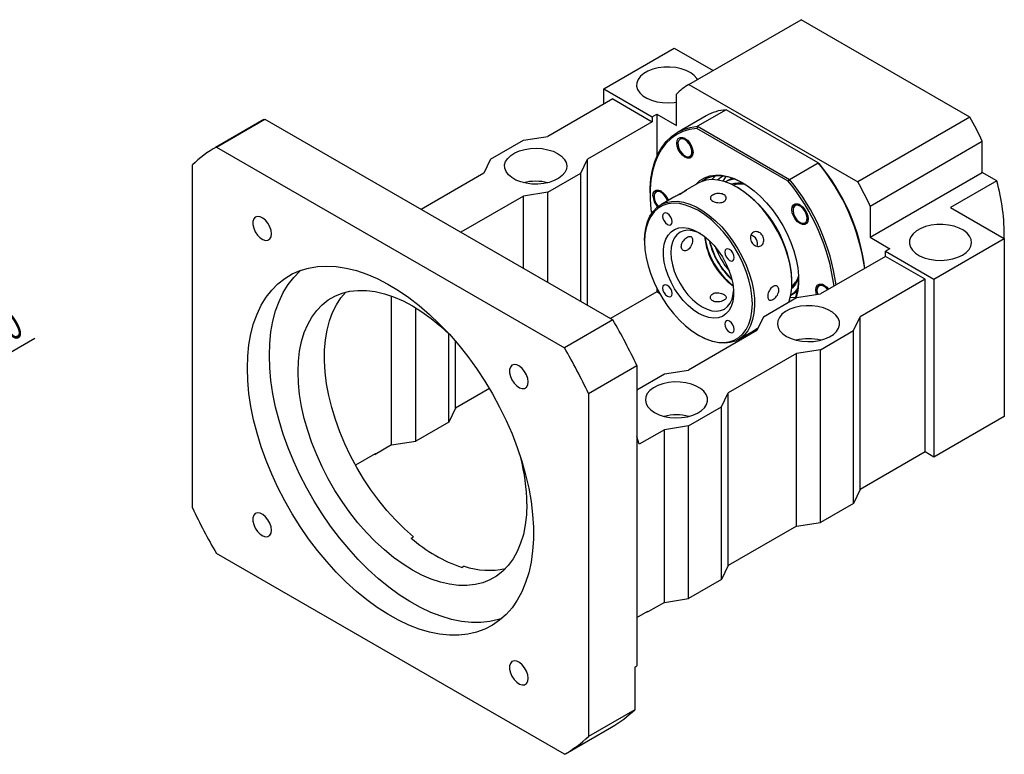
# Model space of a CAD drawing. Header units: millimetres. Extents: x 24 to 288, y 4 to 200.
# Tile 5 of 5: x 178 to 283, y 97 to 176. Entities that reach past the tile are written whole.
import ezdxf

# ---------------------------------------------------------------- set-up
doc = ezdxf.new("R2010")
doc.units = ezdxf.units.MM
doc.layers.add('圖層0', color=7, linetype='Continuous')
doc.styles.add('SLDTEXTSTYLE0', font='TXT', dxfattribs={"width": 0.7})
doc.dimstyles.new('SLDDIMSTYLE4', dxfattribs={"dimtxt": 3.389974, "dimasz": 2.5, "dimexe": 0, "dimexo": 0.0625, "dimgap": 0.847493, "dimtad": 1, "dimlfac": 3, "dimrnd": 1e-09, "dimzin": 12, "dimdsep": 46, "dimtxsty": 'SLDTEXTSTYLE0', "dimblk1": 'NONE', "dimsah": 1, "dimcen": 0, "dimadec": 0, "dimazin": 3, "dimtfac": 1, "dimtmove": 0, "dimatfit": 3, "dimldrblk": 'NONE', "dimfxl": 0, "dimfrac": 2, "dimtolj": 1, "dimtzin": 12, "dimarcsym": 0})

# ---------------------------------------------------------------- blocks, each defined once
blk = doc.blocks.new('_D_9')
at = {"layer": '圖層0', "color": 7}
for q in [(179.26, 141.86), (143.29, 121.1)]:
    blk.add_line((157.73, 129.43), q, dxfattribs=at)
blk.add_solid([(157.73, 129.43), (160.92, 130.67), (160.4, 131.58)], dxfattribs=at)
at = {"layer": '圖層0', "color": 7, "char_height": 3.175, "attachment_point": 1, "rotation": 30, "style": 'SLDTEXTSTYLE0'}
for s, insert in [('50', (173.78, 143.41)), ('%%c', (170.3, 141.4))]:
    blk.add_mtext(s, dxfattribs=dict(at, insert=insert))
blk = doc.blocks.new('_NONE')

msp = doc.modelspace()

# ---------------------------------------------------------------- linework, layer by layer
at = {"color": 7, "linetype": 'Continuous', "lineweight": 25}
for p, q in [((249.3217, 169.0541), (261.3425, 175.9936)), ((279.4287, 165.5527), (261.3425, 175.9936)), ((240.2158, 168.5952), (247.7582, 172.9494)), ((247.7582, 172.9494), (251.9137, 170.5505)), ((249.3217, 169.0541), (267.4079, 158.6132)), ((240.2158, 168.5952), (245.4012, 165.6017)), ((240.2158, 166.9623), (240.2158, 168.5952)), ((247.9939, 164.6492), (247.9939, 167.9984)), ((241.1586, 167.5066), (234.2053, 163.4926)), ((241.1586, 167.5066), (245.4012, 165.0573)), ((245.4012, 165.6017), (245.8726, 165.8738)), ((245.4012, 165.6017), (245.4012, 165.0573)), ((245.8726, 165.8738), (245.8726, 161.2976)), ((245.8726, 165.8738), (247.9939, 164.6492)), ((251.1642, 165.6918), (248.1001, 163.9229)), ((253.3183, 166.3387), (250.2542, 164.5698)), ((263.1756, 160.6482), (253.3183, 166.3387)), ((203.7896, 165.2853), (198.6042, 162.2918)), ((198.7094, 162.3519), (203.8949, 165.3454)), ((203.7896, 165.2853), (203.8949, 165.3454)), ((203.8949, 165.3454), (241.1813, 143.8204)), ((245.4012, 165.0573), (238.448, 161.0433)), ((250.2542, 164.5698), (250.1674, 164.3477)), ((250.2542, 164.5698), (260.1115, 158.8793)), ((279.4287, 165.5527), (267.4079, 158.6132)), ((231.6126, 163.0844), (234.2053, 163.4926)), ((259.9626, 158.6931), (250.1674, 164.3477)), ((228.0771, 161.0433), (231.6126, 163.0844)), ((248.1441, 162.7703), (248.1441, 162.7023)), ((249.4248, 162.6953), (249.5635, 162.5217)), ((268.7357, 156.0244), (280.7565, 162.9639)), ((280.7565, 159.6147), (280.7565, 162.9639)), ((198.7094, 162.3519), (235.9958, 140.8269)), ((248.8982, 161.3959), (248.9506, 161.3657)), ((196.1394, 123.6889), (196.1394, 160.4333)), ((228.0771, 161.0433), (227.37, 159.5466)), ((237.7409, 159.5466), (238.448, 161.0433)), ((238.448, 145.3983), (238.448, 161.0433)), ((249.4848, 161.3262), (249.5584, 161.3688)), ((260.1115, 158.8793), (263.1756, 160.6482)), ((263.1756, 160.6482), (263.2624, 160.5981)), ((227.37, 159.5466), (220.6549, 155.67)), ((234.2053, 157.5056), (237.7409, 159.5466)), ((237.7409, 145.8065), (237.7409, 159.5466)), ((268.7357, 152.6752), (280.7565, 159.6147)), ((282.2997, 158.7239), (280.7565, 159.6147)), ((250.3094, 158.4628), (248.895, 157.6462)), ((253.1388, 158.9708), (252.9756, 158.692)), ((253.2955, 159.1895), (253.1388, 158.9708)), ((253.9441, 159.0215), (253.237, 158.6133)), ((254.3297, 158.3396), (254.1427, 158.2316)), ((259.9626, 158.6931), (260.1115, 158.8793)), ((282.2997, 158.7239), (277.3499, 155.8664)), ((234.2053, 157.5056), (231.6126, 157.0974)), ((234.2053, 147.8475), (234.2053, 157.5056)), ((245.1655, 157.4368), (245.1655, 157.3007)), ((246.7362, 157.229), (246.8636, 157.1042)), ((254.5945, 157.9816), (254.4767, 158.0496)), ((231.6126, 157.0974), (224.8975, 153.2208)), ((231.6126, 149.3443), (231.6126, 157.0974)), ((245.5898, 157.1238), (245.5898, 157.0558)), ((247.7242, 156.9703), (246.3025, 156.1496)), ((260.7946, 156.1738), (260.7423, 156.1436)), ((260.4774, 155.6148), (260.4774, 155.5824)), ((268.7357, 156.0244), (268.7357, 152.6752)), ((277.3499, 155.8664), (283.1136, 152.5392)), ((261.2315, 154.276), (261.2905, 154.242)), ((244.5762, 152.3342), (244.5762, 152.1982)), ((268.7357, 152.6752), (270.857, 151.4506)), ((275.5711, 148.185), (283.1136, 152.5392)), ((283.1136, 152.5392), (283.1136, 133.4866)), ((270.857, 151.4506), (270.3856, 151.1785)), ((270.3856, 151.1785), (275.5711, 148.185)), ((270.3856, 150.6341), (270.3856, 151.1785)), ((270.3856, 150.6341), (263.4324, 146.6201)), ((274.6283, 148.1849), (270.3856, 150.6341)), ((260.3683, 147.844), (260.3683, 147.9801)), ((274.6283, 148.1849), (267.6751, 144.1709)), ((274.6283, 129.6766), (274.6283, 148.1849)), ((275.5711, 148.185), (275.5711, 129.1324)), ((245.8726, 146.8212), (240.9279, 143.9667)), ((245.8726, 147.2398), (245.8726, 146.8212)), ((246.1939, 146.6358), (245.8726, 146.8212)), ((260.2364, 146.4886), (260.9435, 146.8968)), ((260.3588, 147.4637), (260.5459, 147.5717)), ((260.8397, 146.2119), (263.4324, 146.6201)), ((263.0317, 147.0192), (263.0317, 146.9868)), ((263.3489, 147.5782), (263.2966, 147.548)), ((217.4705, 130.425), (217.4705, 146.3835)), ((257.3042, 144.1709), (260.8397, 146.2119)), ((220.0632, 130.8332), (220.0632, 145.119)), ((241.1813, 143.8204), (235.9958, 140.8269)), ((257.3042, 144.1709), (256.5971, 142.6742)), ((266.968, 142.6742), (267.6751, 144.1709)), ((267.6751, 125.6626), (267.6751, 144.1709)), ((256.5971, 142.6742), (249.2903, 138.456)), ((254.6351, 141.7155), (256.0568, 142.5362)), ((263.4324, 140.6331), (266.968, 142.6742)), ((266.968, 124.1659), (266.968, 142.6742)), ((223.5987, 132.8742), (223.5987, 142.3525)), ((224.3059, 134.371), (224.3059, 141.5657)), ((250.35, 142.1966), (250.4678, 142.1286)), ((254.7945, 141.8074), (254.9451, 141.7205)), ((254.9451, 141.7205), (254.7945, 141.8074)), ((263.4324, 140.6331), (260.8397, 140.2249)), ((263.4324, 122.1249), (263.4324, 140.6331)), ((260.8397, 140.2249), (253.5329, 136.0068)), ((260.8397, 121.7167), (260.8397, 140.2249)), ((238.5658, 135.941), (243.7513, 138.9345)), ((243.7513, 138.9345), (243.7513, 106.7628)), ((246.6976, 138.0478), (249.2903, 138.456)), ((243.7513, 136.347), (246.6976, 138.0478)), ((227.9496, 136.4745), (224.3059, 134.371)), ((238.5658, 135.941), (238.5658, 99.1967)), ((252.8258, 134.5101), (253.5329, 136.0068)), ((253.5329, 117.4986), (253.5329, 136.0068)), ((224.3059, 134.371), (223.5987, 132.8742)), ((249.2903, 132.4691), (252.8258, 134.5101)), ((252.8258, 116.0018), (252.8258, 134.5101)), ((283.1136, 133.4866), (275.5711, 129.1324)), ((223.5987, 132.8742), (220.0632, 130.8332)), ((246.6976, 132.0608), (243.987, 130.4961)), ((249.2903, 132.4691), (246.6976, 132.0608)), ((246.6976, 113.5526), (246.6976, 132.0608)), ((249.2903, 113.9608), (249.2903, 132.4691)), ((217.4705, 130.425), (220.0632, 130.8332)), ((243.987, 130.4961), (243.7513, 131.3398)), ((217.4705, 130.425), (215.7027, 129.4045)), ((215.7027, 129.4862), (213.6049, 128.2751)), ((215.632, 129.4453), (215.7027, 129.4045)), ((215.7027, 129.4862), (215.7027, 129.4045)), ((274.6283, 129.6766), (267.6751, 125.6626)), ((275.5711, 129.1324), (274.6283, 129.6766)), ((267.6751, 125.6626), (266.968, 124.1659)), ((266.968, 124.1659), (263.4324, 122.1249)), ((260.8397, 121.7167), (253.5329, 117.4986)), ((260.8397, 121.7167), (263.4324, 122.1249)), ((219.5789, 120.4451), (219.8146, 120.5811)), ((235.9958, 97.2781), (198.7094, 118.803)), ((225.2615, 117.4367), (225.0258, 117.3006)), ((253.5329, 117.4986), (252.8258, 116.0018)), ((252.8258, 116.0018), (249.2903, 113.9608)), ((246.6976, 113.5526), (249.2903, 113.9608)), ((246.6976, 113.5526), (244.9298, 112.5321)), ((243.7513, 111.9334), (244.9298, 112.6137)), ((244.8591, 112.5729), (244.9298, 112.5321)), ((244.9298, 112.5321), (244.9298, 112.6137)), ((243.5156, 106.6267), (243.7513, 106.7628)), ((243.5156, 106.6267), (243.5156, 102.0541)), ((243.5156, 102.0541), (238.5658, 99.1967)), ((236.1011, 97.3381), (241.0509, 100.1956))]:
    msp.add_line(p, q, dxfattribs=at)
at = {"color": 7, "linetype": 'Continuous', "lineweight": 25, "flags": 128}
for points in [[(250.2316, 169.5794), (250.1743, 169.6759), (249.8974, 170.0049), (249.5176, 170.2978), (249.0487, 170.5439), (248.5076, 170.7343), (247.9138, 170.8621), (247.2889, 170.9228), (246.6554, 170.9141), (246.0362, 170.8363), (245.4536, 170.6923), (244.9288, 170.4873), (244.4807, 170.2286), (244.1255, 169.9256), (243.8761, 169.5893), (243.7414, 169.2319), (243.7263, 168.8661), (243.8314, 168.5054), (244.0528, 168.1626), (244.3827, 167.8502), (244.8089, 167.5795), (245.3162, 167.3603), (245.8862, 167.2004), (246.4984, 167.1058), (247.1304, 167.0797), (247.7597, 167.1231), (247.9939, 167.1577)], [(245.1655, 157.4368), (245.1761, 157.9618), (245.2604, 158.9708), (245.4285, 159.9182), (245.6788, 160.7959), (246.0093, 161.5964), (246.4171, 162.3132), (246.8988, 162.94), (247.4503, 163.4717), (248.0671, 163.9037), (248.7439, 164.2324), (249.475, 164.4551), (250.2542, 164.5698)], [(250.1674, 164.3477), (249.4011, 164.2312), (248.6823, 164.0087), (248.0169, 163.6821), (247.4107, 163.254), (246.8686, 162.7282), (246.3952, 162.1089), (245.9945, 161.4014), (245.6698, 160.6117), (245.4239, 159.7463), (245.2588, 158.8124), (245.1759, 157.818), (245.1759, 156.7714), (245.2588, 155.6813), (245.3183, 155.2115)], [(248.0262, 162.7703), (248.0689, 163.0568), (248.1928, 163.2661), (248.3857, 163.3775), (248.6288, 163.3802), (248.8983, 163.2739), (249.1678, 163.069), (249.4109, 162.7856), (249.6039, 162.4515), (249.7277, 162.0992), (249.7704, 161.7634), (249.7277, 161.4768), (249.6039, 161.2676), (249.4109, 161.1562), (249.1678, 161.1535), (248.8983, 161.2598), (248.6288, 161.4646), (248.3857, 161.748), (248.1928, 162.0822), (248.0689, 162.4344), (248.0262, 162.7703)], [(249.6442, 161.7066), (249.6376, 162.0128), (249.5419, 162.3496), (249.3685, 162.6765), (249.1384, 162.9539), (248.8794, 163.1485), (248.6226, 163.2367), (248.3992, 163.2079), (248.2359, 163.0657), (248.1525, 162.8271), (248.1591, 162.5209), (248.2548, 162.184), (248.4282, 161.8572), (248.6582, 161.5798), (248.9173, 161.3852), (249.174, 161.297), (249.3975, 161.3257), (249.5608, 161.468), (249.6442, 161.7066)], [(235.266, 161.6556), (235.6695, 161.3735), (235.9732, 161.0525), (236.1661, 160.704), (236.2414, 160.3408), (236.1962, 159.9759), (236.0322, 159.6225), (235.7553, 159.2934), (235.3755, 159.0006), (234.9066, 158.7545), (234.3655, 158.5641), (233.7717, 158.4362), (233.1468, 158.3756), (232.5133, 158.3843), (231.894, 158.462), (231.3115, 158.6061), (230.7867, 158.8111), (230.3386, 159.0698), (229.9834, 159.3727), (229.7339, 159.709), (229.5992, 160.0665), (229.5841, 160.4322), (229.6892, 160.793), (229.9107, 161.1358), (230.2405, 161.4481), (230.6668, 161.7188), (231.1741, 161.9381), (231.7441, 162.0979), (232.3562, 162.1926), (232.9883, 162.2187), (233.6175, 162.1753), (234.2212, 162.0639), (234.7773, 161.8886), (235.266, 161.6556)], [(250.0611, 158.3194), (250.0799, 158.341), (250.512, 158.7452), (251.0081, 159.0489), (251.5611, 159.2478), (252.1632, 159.3391), (252.8061, 159.3217), (253.4807, 159.1956), (254.1776, 158.9627), (254.8869, 158.6262), (255.5987, 158.1909), (256.303, 157.6629), (256.9899, 157.0496), (257.6499, 156.3596), (258.2735, 155.6026), (258.8521, 154.7892), (259.3775, 153.9308), (259.8424, 153.0395), (260.2402, 152.1278), (260.5654, 151.2085), (260.8134, 150.2944), (260.9806, 149.3986), (261.0648, 148.5334), (261.0648, 147.711), (260.9806, 146.9431), (260.8134, 146.2403), (260.7963, 146.1869)], [(254.4757, 158.0502), (253.7788, 158.4048), (253.0917, 158.6588), (252.4239, 158.8088), (251.785, 158.8527), (251.1839, 158.7897), (250.6289, 158.6209), (250.3094, 158.4628)], [(255.1252, 158.4914), (255.0082, 158.5562), (254.3128, 158.8861), (253.6296, 159.1144), (252.9683, 159.238), (252.338, 159.2551), (251.7476, 159.1656), (251.2055, 158.9706), (250.7192, 158.6728), (250.678, 158.6408)], [(253.0141, 159.2493), (252.7573, 159.1013), (252.3938, 158.8132)], [(245.4719, 157.1238), (245.5146, 157.4104), (245.6385, 157.6196), (245.8314, 157.731), (246.0745, 157.7337), (246.344, 157.6274), (246.6135, 157.4226), (246.8566, 157.1392), (247.0496, 156.805), (247.1263, 156.6138)], [(247.0345, 156.5722), (246.8935, 156.8998), (246.6836, 157.202), (246.4328, 157.434), (246.1713, 157.5679), (245.9306, 157.5875), (245.7398, 157.4905), (245.6218, 157.2885), (245.591, 157.0059), (245.6509, 156.6768), (245.7945, 156.3409), (246.0044, 156.0388), (246.0517, 155.9862)], [(260.0192, 145.7383), (260.0579, 145.8439), (260.2419, 146.5153), (260.345, 147.2532), (260.3657, 148.0471), (260.3037, 148.8859), (260.1599, 149.7579), (259.9363, 150.6507), (259.6361, 151.5519), (259.2634, 152.4487), (258.8235, 153.3287), (258.3225, 154.1795), (257.7676, 154.989), (257.1665, 155.746), (256.5275, 156.4399), (255.8598, 157.0608), (255.1727, 157.6001), (254.4757, 158.0502)], [(244.5762, 152.3342), (244.5995, 152.925), (244.7026, 153.6629), (244.8866, 154.3343), (245.149, 154.93), (245.4861, 155.4414), (245.8931, 155.8615), (246.3643, 156.1843), (246.8932, 156.4053), (247.4723, 156.5214), (248.0934, 156.5309), (248.7478, 156.4339), (249.4265, 156.2315), (250.1197, 155.9266), (250.8179, 155.5236), (251.5111, 155.028), (252.1898, 154.4469), (252.8442, 153.7883), (253.4653, 153.0616), (254.0444, 152.277), (254.5733, 151.4454), (255.0445, 150.5785), (255.4515, 149.6885), (255.7886, 148.7879), (256.051, 147.8893), (256.235, 147.0054), (256.3381, 146.1485), (256.3588, 145.3307), (256.2968, 144.5634), (256.153, 143.8575), (255.9294, 143.2229), (255.6291, 142.6684), (255.2564, 142.2018), (254.8165, 141.8297), (254.3156, 141.5573), (253.7607, 141.3885), (253.1595, 141.3255), (252.5206, 141.3694), (251.8529, 141.5194), (251.1657, 141.7735), (250.4688, 142.128), (250.4688, 142.128)], [(250.351, 142.1961), (251.047, 141.8429), (251.7329, 141.5921), (252.3987, 141.4473), (253.0346, 141.4107), (253.6314, 141.4828), (254.1803, 141.6625), (254.6734, 141.9472), (255.1034, 142.3328), (255.4642, 142.8137), (255.7504, 143.3828), (255.9579, 144.0318), (256.0836, 144.7513), (256.1257, 145.5308), (256.0836, 146.3589), (255.9579, 147.2236), (255.7504, 148.1121), (255.4642, 149.0116), (255.1034, 149.909), (254.6734, 150.7912), (254.1803, 151.6452), (253.6314, 152.4588), (253.0346, 153.2199), (252.3987, 153.9174), (251.7329, 154.5413), (251.047, 155.0825), (250.351, 155.5329), (249.6549, 155.8861), (248.969, 156.1369), (248.3032, 156.2817), (247.6673, 156.3183), (247.0705, 156.2462), (246.5216, 156.0665), (246.0285, 155.7818), (245.5985, 155.3961), (245.2377, 154.9153), (244.9515, 154.3462), (244.744, 153.6971), (244.6183, 152.9776), (244.5762, 152.1982), (244.6183, 151.3701), (244.744, 150.5054), (244.9515, 149.6169), (245.2377, 148.7173), (245.5985, 147.82), (246.0285, 146.9378), (246.5216, 146.0837), (247.0705, 145.2702), (247.6673, 144.5091), (248.3032, 143.8116), (248.969, 143.1876), (249.6549, 142.6465), (250.351, 142.1961)], [(260.3596, 155.6504), (260.4022, 155.937), (260.5261, 156.1462), (260.7191, 156.2576), (260.9622, 156.2603), (261.2317, 156.154), (261.5012, 155.9492), (261.7443, 155.6658), (261.9372, 155.3316), (262.0611, 154.9793), (262.1038, 154.6435), (262.0611, 154.3569), (261.9372, 154.1477), (261.7443, 154.0363), (261.5012, 154.0336), (261.2317, 154.1399), (260.9622, 154.3448), (260.7191, 154.6281), (260.5261, 154.9623), (260.4022, 155.3146), (260.3596, 155.6504)], [(260.4786, 155.5325), (260.5386, 155.2034), (260.6822, 154.8675), (260.892, 154.5653), (261.1428, 154.3333), (261.4044, 154.1994), (261.6451, 154.1798), (261.8359, 154.2768), (261.9539, 154.4788), (261.9847, 154.7614), (261.9247, 155.0905), (261.7812, 155.4264), (261.5713, 155.7286), (261.3205, 155.9606), (261.059, 156.0945), (260.8183, 156.1141), (260.6274, 156.0171), (260.5095, 155.8151), (260.4786, 155.5325)], [(261.2698, 156.1312), (261.1056, 156.1984), (260.9371, 156.2223)], [(247.0176, 155.2232), (246.8237, 155.2906), (246.6593, 155.2586), (246.5494, 155.1322), (246.5109, 154.9305), (246.5494, 154.6843), (246.6593, 154.4311), (246.8237, 154.2093), (247.0176, 154.0528), (247.2115, 153.9854), (247.376, 154.0173), (247.4858, 154.1438), (247.5244, 154.3455), (247.4858, 154.5917), (247.376, 154.8449), (247.2115, 155.0667), (247.0176, 155.2232)], [(204.6044, 153.0524), (204.5599, 153.419), (204.4303, 153.8045), (204.2272, 154.1745), (203.9686, 154.4962), (203.6775, 154.741), (203.3797, 154.8871), (203.1018, 154.9216), (202.8683, 154.8414), (202.7001, 154.6536), (202.6121, 154.3749), (202.6121, 154.0301), (202.7001, 153.6498), (202.8683, 153.2678), (203.1018, 152.918), (203.3797, 152.6316), (203.6775, 152.4339), (203.9686, 152.3426), (204.2272, 152.3657), (204.4303, 152.5012), (204.5599, 152.7371), (204.6044, 153.0524)], [(262.0587, 154.4452), (262.0928, 154.5791), (262.103, 154.6856)], [(278.6352, 150.7703), (279.0387, 151.0524), (279.3424, 151.3735), (279.5354, 151.7219), (279.6106, 152.0852), (279.5654, 152.4501), (279.4014, 152.8034), (279.1245, 153.1325), (278.7447, 153.4254), (278.2758, 153.6714), (277.7347, 153.8618), (277.1409, 153.9897), (276.516, 154.0504), (275.8825, 154.0417), (275.2632, 153.9639), (274.6807, 153.8199), (274.1559, 153.6148), (273.7078, 153.3561), (273.3526, 153.0532), (273.1031, 152.7169), (272.9684, 152.3594), (272.9534, 151.9937), (273.0584, 151.6329), (273.2799, 151.2902), (273.6097, 150.9778), (274.036, 150.7071), (274.5433, 150.4879), (275.1133, 150.328), (275.7254, 150.2333), (276.3575, 150.2072), (276.9868, 150.2507), (277.5904, 150.362), (278.1466, 150.5374), (278.6352, 150.7703)], [(250.351, 144.5232), (249.7906, 144.8952), (249.2428, 145.3558), (248.7198, 145.8948), (248.2332, 146.5001), (247.7939, 147.1583), (247.4117, 147.8546), (247.0952, 148.5734), (246.8514, 149.2987), (246.6858, 150.0143), (246.602, 150.7043), (246.602, 151.3531), (246.6858, 151.9464), (246.8514, 152.4708), (247.0952, 152.9147), (247.4117, 153.268), (247.7939, 153.523), (248.2332, 153.674), (248.7198, 153.7175), (249.2428, 153.6526), (249.7906, 153.4807), (250.351, 153.2058), (250.9113, 152.8338), (251.4591, 152.3732), (251.9821, 151.8342), (252.4687, 151.2289), (252.908, 150.5707), (253.2902, 149.8744), (253.6067, 149.1556), (253.8505, 148.4303), (254.0161, 147.7146), (254.0999, 147.0247), (254.0999, 146.3759), (254.0161, 145.7826), (253.8505, 145.2582), (253.6067, 144.8143), (253.2902, 144.461), (252.908, 144.2059), (252.4687, 144.055), (251.9821, 144.0115), (251.4591, 144.0764), (250.9113, 144.2482), (250.351, 144.5232)], [(250.5575, 153.08), (250.2262, 153.2299), (249.7137, 153.3837), (249.2268, 153.4319), (248.7774, 153.3733), (248.3766, 153.2094), (248.0344, 152.9442), (247.759, 152.5843), (247.5573, 152.1384), (247.4342, 151.6176), (247.3929, 151.0348)], [(247.3929, 151.0348), (247.4342, 150.4042), (247.5573, 149.7413), (247.759, 149.0626), (248.0344, 148.3847), (248.3766, 147.7243), (248.7774, 147.0977), (249.2268, 146.5203), (249.7137, 146.0062), (250.2262, 145.5683), (250.7516, 145.2172), (251.2771, 144.9617), (251.7896, 144.8079), (252.2765, 144.7597), (252.7259, 144.8183), (253.1266, 144.9822), (253.4689, 145.2474), (253.7443, 145.6073), (253.946, 146.0532), (254.0691, 146.574), (254.1048, 146.9353)], [(253.6843, 151.3746), (253.4904, 151.442), (253.326, 151.4101), (253.2161, 151.2836), (253.1775, 151.082), (253.2161, 150.8357), (253.326, 150.5825), (253.4904, 150.3607), (253.6843, 150.2042), (253.8782, 150.1368), (254.0426, 150.1688), (254.1525, 150.2952), (254.191, 150.4969), (254.1525, 150.7431), (254.0426, 150.9963), (253.8782, 151.2181), (253.6843, 151.3746)], [(202.032, 138.6594), (202.0738, 139.9418), (202.1991, 141.1689), (202.4072, 142.334), (202.6968, 143.4308), (203.0666, 144.4531), (203.5143, 145.3956), (204.0376, 146.2529), (204.6337, 147.0204), (205.2992, 147.694), (206.0305, 148.2699), (206.8237, 148.745), (207.6744, 149.1168), (208.578, 149.3831), (209.5294, 149.5425), (210.5236, 149.5942), (211.5551, 149.5379), (212.6183, 149.3739), (213.7073, 149.103), (214.8162, 148.7268), (215.939, 148.2473), (217.0695, 147.6671), (218.2016, 146.9894), (219.329, 146.2179), (220.4456, 145.3569), (221.5453, 144.4109), (222.6222, 143.3853), (223.6702, 142.2855), (224.6837, 141.1176), (225.6572, 139.888), (226.5854, 138.6033), (227.4631, 137.2707), (228.2856, 135.8973), (229.0484, 134.4907), (229.7473, 133.0586), (230.3785, 131.6088), (230.9386, 130.1492), (231.4244, 128.6877), (231.8335, 127.2324), (232.1634, 125.7912), (232.4124, 124.372), (232.5792, 122.9825), (232.6628, 121.6303), (232.6628, 120.3229), (232.5792, 119.0672), (232.4124, 117.8703), (232.1634, 116.7386), (231.8335, 115.6783), (231.4244, 114.6953), (230.9386, 113.7948), (230.3785, 112.9818), (229.7473, 112.2608), (229.0484, 111.6356), (228.2856, 111.1097), (227.4631, 110.686), (226.5854, 110.3667), (225.6572, 110.1537), (224.6837, 110.048), (223.6702, 110.0504), (222.6222, 110.1606), (221.5453, 110.3782), (220.4456, 110.702), (219.329, 111.1302), (218.2016, 111.6604), (217.0695, 112.2897), (215.939, 113.0148), (214.8162, 113.8316), (213.7073, 114.7357), (212.6183, 115.7222), (211.5551, 116.7857), (210.5236, 117.9203), (209.5294, 119.1199), (208.578, 120.3779), (207.6744, 121.6874), (206.8237, 123.0413), (206.0305, 124.4322), (205.2992, 125.8526), (204.6337, 127.2945), (204.0376, 128.7502), (203.5143, 130.2118), (203.0666, 131.6712), (202.6968, 133.1204), (202.4072, 134.5516), (202.1991, 135.9569), (202.0738, 137.3287), (202.032, 138.6594)], [(204.389, 140.0201), (204.4308, 141.3025), (204.5561, 142.5296), (204.7642, 143.6947), (205.0539, 144.7914), (205.4236, 145.8138), (205.8713, 146.7562), (206.3947, 147.6136), (206.9907, 148.3811), (207.6562, 149.0547), (207.763, 149.1484)], [(260.354, 147.3783), (260.431, 147.4504), (260.7605, 147.8546)], [(231.9662, 124.1001), (231.9243, 122.9555), (231.799, 121.867), (231.5911, 120.8422), (231.3021, 119.8879), (230.9338, 119.0107), (230.4889, 118.2166), (229.9704, 117.5111), (229.3818, 116.8989), (228.7271, 116.3842), (228.0108, 115.9705), (227.2378, 115.6608), (226.4133, 115.457), (225.5431, 115.3605), (224.633, 115.3722), (223.6893, 115.4917), (222.7185, 115.7184), (221.727, 116.0507), (220.7218, 116.4863), (219.7097, 117.0223), (218.6975, 117.6549), (217.6923, 118.3799), (216.7009, 119.1923), (215.73, 120.0866), (214.7863, 121.0566), (213.8762, 122.0957), (213.006, 123.1969), (212.1815, 124.3525), (211.4085, 125.5548), (210.6922, 126.7955), (210.0375, 128.0661), (209.4489, 129.3579), (208.9304, 130.6621), (208.4855, 131.9699), (208.1172, 133.2722), (207.8282, 134.5602), (207.6203, 135.8251), (207.495, 137.0582), (207.4531, 138.2512), (207.495, 139.3958), (207.6203, 140.4843), (207.8282, 141.5091), (208.1172, 142.4634), (208.4855, 143.3406), (208.9304, 144.1347), (209.4489, 144.8402), (210.0375, 145.4524), (210.6922, 145.9671), (211.4085, 146.3808), (212.1815, 146.6905), (213.006, 146.8943), (213.8762, 146.9908), (214.7863, 146.9791), (215.73, 146.8596), (216.7009, 146.6329), (217.6923, 146.3006), (218.6975, 145.865), (219.7097, 145.329), (220.7218, 144.6964), (221.727, 143.9714), (222.7185, 143.159), (223.6867, 142.2673)], [(219.8146, 120.5811), (218.8428, 121.4469), (217.896, 122.3894), (216.9804, 123.4021), (216.1024, 124.4784), (215.2679, 125.6109), (214.4824, 126.792), (213.7513, 128.0138), (213.0795, 129.2678), (212.4715, 130.5458), (211.9315, 131.8391), (211.4631, 133.1389), (211.0695, 134.4364), (210.7533, 135.723), (210.5166, 136.9899), (210.3611, 138.2286), (210.2878, 139.4307), (210.2971, 140.588), (210.3891, 141.6929), (210.5631, 142.7378), (210.818, 143.7157), (211.152, 144.6199), (211.5628, 145.4444), (212.0477, 146.1837), (212.574, 146.8024)], [(247.0176, 147.5248), (246.8237, 147.5922), (246.6593, 147.5602), (246.5494, 147.4338), (246.5109, 147.2321), (246.5494, 146.9859), (246.6593, 146.7326), (246.8237, 146.5109), (247.0176, 146.3544), (247.2115, 146.287), (247.376, 146.3189), (247.4858, 146.4454), (247.5244, 146.647), (247.4858, 146.8932), (247.376, 147.1465), (247.2115, 147.3683), (247.0176, 147.5248)], [(262.9139, 147.0548), (262.9566, 147.3414), (263.0804, 147.5506), (263.2734, 147.662), (263.5165, 147.6647), (263.786, 147.5584), (264.0555, 147.3535), (264.2731, 147.1054)], [(263.0054, 146.5529), (262.9566, 146.7189), (262.9139, 147.0548)], [(264.1879, 147.0563), (264.1256, 147.1329), (263.8748, 147.365), (263.6133, 147.4989), (263.3726, 147.5185), (263.1817, 147.4214), (263.0638, 147.2195), (263.0329, 146.9369)], [(263.0329, 146.9369), (263.0929, 146.6078), (263.1055, 146.5686)], [(263.8241, 147.5356), (263.66, 147.6028), (263.4914, 147.6267)], [(260.1739, 146.2229), (260.2093, 146.2216), (260.7647, 146.2511)], [(259.779, 142.0618), (260.2677, 141.8289), (260.8239, 141.6536), (261.4275, 141.5422), (262.0567, 141.4988), (262.6888, 141.5249), (263.3009, 141.6196), (263.871, 141.7794), (264.3783, 141.9986), (264.8045, 142.2693), (265.1344, 142.5817), (265.3558, 142.9245), (265.4609, 143.2852), (265.4458, 143.651), (265.3111, 144.0084), (265.0617, 144.3447), (264.7065, 144.6477), (264.2584, 144.9064), (263.7336, 145.1114), (263.151, 145.2554), (262.5318, 145.3332), (261.8983, 145.3419), (261.2733, 145.2813), (260.6796, 145.1534), (260.1385, 144.963), (259.6696, 144.7169), (259.2898, 144.4241), (259.0129, 144.095), (258.8489, 143.7416), (258.8037, 143.3767), (258.8789, 143.0135), (259.0719, 142.665), (259.3756, 142.3439), (259.779, 142.0618)], [(253.6843, 143.6762), (253.4904, 143.7436), (253.326, 143.7116), (253.2161, 143.5852), (253.1775, 143.3835), (253.2161, 143.1373), (253.326, 142.8841), (253.4904, 142.6623), (253.6843, 142.5058), (253.8782, 142.4384), (254.0426, 142.4703), (254.1525, 142.5968), (254.191, 142.7984), (254.1525, 143.0447), (254.0426, 143.2979), (253.8782, 143.5197), (253.6843, 143.6762)], [(229.2993, 111.8423), (228.9424, 111.7274), (228.0143, 111.5144), (227.0408, 111.4087), (226.0272, 111.411), (224.9792, 111.5213), (223.9024, 111.7389), (222.8026, 112.0627), (221.686, 112.4908), (220.5586, 113.021), (219.4265, 113.6504), (218.296, 114.3755), (217.1733, 115.1923), (216.0643, 116.0964), (214.9753, 117.0829), (213.9122, 118.1464), (212.8807, 119.281), (211.8865, 120.4806), (210.935, 121.7385), (210.0314, 123.0481), (209.1807, 124.402), (208.3876, 125.7929), (207.6562, 127.2132), (206.9907, 128.6552), (206.3947, 130.1109), (205.8713, 131.5725), (205.4236, 133.0318), (205.0539, 134.4811), (204.7642, 135.9123), (204.5561, 137.3176), (204.4308, 138.6893), (204.389, 140.0201)], [(232.1044, 137.177), (232.0599, 137.5436), (231.9303, 137.9291), (231.7272, 138.2991), (231.4686, 138.6208), (231.1775, 138.8656), (230.8797, 139.0117), (230.6018, 139.0462), (230.3683, 138.966), (230.2001, 138.7782), (230.1121, 138.4995), (230.1121, 138.1547), (230.2001, 137.7744), (230.3683, 137.3924), (230.6018, 137.0426), (230.8797, 136.7562), (231.1775, 136.5585), (231.4686, 136.4672), (231.7272, 136.4903), (231.9303, 136.6258), (232.0599, 136.8617), (232.1044, 137.177)], [(245.6369, 133.8978), (246.1256, 133.6648), (246.6818, 133.4895), (247.2854, 133.3781), (247.9146, 133.3347), (248.5467, 133.3608), (249.1588, 133.4555), (249.7288, 133.6153), (250.2361, 133.8346), (250.6624, 134.1053), (250.9922, 134.4176), (251.2137, 134.7604), (251.3188, 135.1212), (251.3037, 135.4869), (251.169, 135.8444), (250.9195, 136.1807), (250.5643, 136.4836), (250.1162, 136.7423), (249.5914, 136.9474), (249.0089, 137.0914), (248.3897, 137.1691), (247.7561, 137.1778), (247.1312, 137.1172), (246.5374, 136.9893), (245.9963, 136.7989), (245.5274, 136.5528), (245.1477, 136.26), (244.8708, 135.9309), (244.7067, 135.5776), (244.6615, 135.2127), (244.7368, 134.8494), (244.9297, 134.5009), (245.2334, 134.1799), (245.6369, 133.8978)], [(204.6044, 121.2964), (204.5599, 121.6631), (204.4303, 122.0485), (204.2272, 122.4185), (203.9686, 122.7402), (203.6775, 122.985), (203.3797, 123.1311), (203.1018, 123.1656), (202.8683, 123.0854), (202.7001, 122.8976), (202.6121, 122.6189), (202.6121, 122.2741), (202.7001, 121.8938), (202.8683, 121.5118), (203.1018, 121.162), (203.3797, 120.8756), (203.6775, 120.6779), (203.9686, 120.5866), (204.2272, 120.6097), (204.4303, 120.7453), (204.5599, 120.9811), (204.6044, 121.2964)], [(232.1044, 105.421), (232.0599, 105.7876), (231.9303, 106.1731), (231.7272, 106.5431), (231.4686, 106.8648), (231.1775, 107.1096), (230.8797, 107.2557), (230.6018, 107.2902), (230.3683, 107.21), (230.2001, 107.0222), (230.1121, 106.7435), (230.1121, 106.3987), (230.2001, 106.0184), (230.3683, 105.6364), (230.6018, 105.2866), (230.8797, 105.0002), (231.1775, 104.8025), (231.4686, 104.7112), (231.7272, 104.7343), (231.9303, 104.8698), (232.0599, 105.1057), (232.1044, 105.421)]]:
    msp.add_lwpolyline(points, dxfattribs=at)
at = {"color": 8, "linetype": 'Continuous', "lineweight": 25, "flags": 128}
for points in [[(252.1264, 159.2359), (252.0215, 159.1328), (251.7818, 158.8526)], [(261.0725, 148.3348), (261.0091, 148.1673), (260.746, 147.6616)], [(260.746, 147.6616), (260.4078, 147.2467), (260.3389, 147.1817)]]:
    msp.add_lwpolyline(points, dxfattribs=at)
at = {"color": 7, "linetype": 'Continuous', "lineweight": 25}
for centre, radius, start, end in [((252.4526, 163.7536), 6.1561, 120.569246, 136.407889), ((253.6498, 161.3249), 5.0247, 93.782735, 119.648365), ((252.6227, 150.1688), 30.9068, 24.455644, 29.851222), ((248.6349, 162.7888), 0.5517, 57.106465, 114.924874), ((204.97, 151.2854), 12.7147, 119.497709, 133.988715), ((249.255, 161.7659), 0.5162, 294.159704, 4.404154), ((245.6767, 146.1762), 22.7079, 8.03513, 39.591582), ((246.2606, 146.474), 22.1032, 7.455751, 39.717862), ((232.909, 153.1188), 5.5637, 76.369212, 103.630788), ((254.449, 156.422), 2.5038, 94.88553, 119.523248), ((254.8528, 155.7496), 2.6403, 78.473688, 107.329746), ((242.6845, 144.4476), 22.3934, 7.713166, 39.505194), ((242.6126, 144.4073), 22.7079, 8.03513, 39.591582), ((240.6018, 143.2293), 30.9068, 24.455644, 29.851222), ((262.3412, 152.9811), 20.7683, 358.794576, 16.052389), ((246.0806, 157.1424), 0.5517, 57.106345, 114.924941), ((247.8658, 147.4298), 12.5146, 2.520153, 57.479847), ((247.3957, 157.2219), 1.9263, 182.917454, 222.309734), ((258.3853, 153.5026), 7.41, 185.785476, 234.209146), ((259.0082, 153.8622), 8.0468, 188.061586, 231.933038), ((259.6373, 154.2254), 8.3547, 193.073932, 226.920694), ((259.9482, 154.4049), 8.6733, 194.026966, 225.967658), ((255.7715, 151.9944), 0.9231, 341.344513, 78.423693), ((260.1729, 154.5346), 8.5131, 200.172325, 219.822296), ((255.1814, 148.1443), 5.8938, 340.186036, 0.39248), ((258.9805, 148.5955), 2.4526, 300.210252, 325.37022), ((185.363, 111.3409), 64.5802, 25.294869, 30.194228), ((262.1361, 136.2463), 5.5638, 76.369295, 103.630705), ((180.1776, 108.3474), 64.5802, 25.294869, 30.194228), ((247.9939, 128.0823), 5.5637, 76.369144, 103.630901), ((211.581, 123.9147), 20.386, 0.521043, 14.656924), ((254.5277, 151.2825), 64.5802, 205.294869, 210.194228), ((230.2674, 132.6701), 16.2387, 228.83657, 251.168807), ((227.9229, 125.1876), 8.1951, 251.049375, 282.335446), ((234.6803, 111.2076), 12.722, 300.049902, 313.98674), ((229.7353, 108.3446), 12.7147, 299.497709, 313.988715)]:
    msp.add_arc(centre, radius, start, end, dxfattribs=at)
at = {"color": 8, "linetype": 'Continuous', "lineweight": 25}
msp.add_arc((254.6843, 155.7512), 2.723, 77.927004, 106.993632, dxfattribs=at)
at = {"color": 7, "linetype": 'Continuous', "lineweight": 25}
for points, knots in [([(249.5326, 161.3599), (249.5619, 161.389), (249.6169, 161.4438), (249.6711, 161.5579), (249.7036, 161.6851), (249.7144, 161.8294), (249.7035, 161.9861), (249.6601, 162.2066), (249.5705, 162.4542), (249.4655, 162.628), (249.4248, 162.6953)], [0, 0, 0, 0, 0.12050848, 0.22645428, 0.33240026, 0.43834608, 0.54429232, 0.65023824, 0.86443843, 1, 1, 1, 1]), ([(249.4248, 162.6953), (249.4603, 162.6434), (249.5545, 162.5056), (249.6687, 162.261), (249.7492, 161.9878), (249.7497, 161.8313), (249.7499, 161.7568)], [0, 0, 0, 0, 0.16998006, 0.45110935, 0.73864168, 1, 1, 1, 1]), ([(249.7433, 161.7054), (249.7325, 161.6462), (249.7085, 161.5156), (249.6359, 161.4065), (249.5685, 161.3816), (249.5543, 161.3764)], [0, 0, 0, 0, 0.3952235, 0.87275062, 1, 1, 1, 1]), ([(248.9531, 161.371), (249.0285, 161.3326), (249.1906, 161.2499), (249.3936, 161.259), (249.4914, 161.33), (249.5326, 161.3599)], [0, 0, 0, 0, 0.33482156, 0.71944775, 1, 1, 1, 1]), ([(247.0838, 156.6007), (247.0717, 156.638), (247.0229, 156.7886), (246.906, 157.0114), (246.7837, 157.1682), (246.7362, 157.229)], [0, 0, 0, 0, 0.16828858, 0.67764301, 1, 1, 1, 1]), ([(246.7362, 157.229), (246.777, 157.1825), (246.885, 157.059), (247.0215, 156.848), (247.0847, 156.6863), (247.1118, 156.6168)], [0, 0, 0, 0, 0.25649932, 0.68072287, 1, 1, 1, 1]), ([(248.7432, 157.5104), (248.6721, 157.4705), (248.5299, 157.3906), (248.2753, 157.2589), (248.0306, 157.1341), (247.8333, 157.0322), (247.7555, 156.9872), (247.7247, 156.9694)], [0, 0, 0, 0, 0.21421788, 0.42841055, 0.64327746, 0.85858763, 1, 1, 1, 1]), ([(248.3028, 157.2712), (248.3746, 157.3175), (248.5256, 157.4149), (248.7348, 157.5501), (248.9063, 157.6547), (249.0147, 157.7115), (249.0478, 157.7161), (248.999, 157.671), (248.8884, 157.5959), (248.7844, 157.5347), (248.7432, 157.5104)], [0, 0, 0, 0, 0.12018713, 0.25269243, 0.38495451, 0.51664217, 0.64831535, 0.78055431, 0.91306559, 1, 1, 1, 1]), ([(251.8712, 156.5466), (251.8105, 156.5886), (251.6889, 156.6724), (251.6124, 156.8243), (251.6274, 156.9787), (251.7391, 157.1249), (251.9328, 157.2485), (252.1867, 157.336), (252.4724, 157.3759), (252.7589, 157.3598), (253.0133, 157.2851), (253.2064, 157.1585), (253.3169, 156.9949), (253.333, 156.8152), (253.2523, 156.6432), (253.0835, 156.5024), (252.8466, 156.4101), (252.5678, 156.3747), (252.2789, 156.3971), (252.0378, 156.4611), (251.9185, 156.5224), (251.8712, 156.5466)], [0, 0, 0, 0, 0.05349913, 0.10699127, 0.16065714, 0.21443918, 0.26803207, 0.32142465, 0.37491877, 0.42865754, 0.48240334, 0.53590875, 0.58930152, 0.64288187, 0.69666037, 0.75033904, 0.80377204, 0.85719862, 0.91086712, 0.9646491, 1, 1, 1, 1]), ([(261.288, 156.1132), (261.246, 156.1369), (261.1084, 156.2148), (260.8899, 156.2224), (260.6849, 156.1482), (260.6018, 156.0325), (260.5667, 155.9838)], [0, 0, 0, 0, 0.14045945, 0.45960879, 0.77207885, 1, 1, 1, 1]), ([(260.7947, 156.1736), (260.7948, 156.1738), (260.8154, 156.1928), (260.8451, 156.1956), (260.8747, 156.1984)], [0, 0, 0, 0, 0.00862369, 1, 1, 1, 1]), ([(260.5667, 155.9838), (260.5463, 155.9435), (260.508, 155.8679), (260.481, 155.7403), (260.4799, 155.6527), (260.4794, 155.6148)], [0, 0, 0, 0, 0.39240193, 0.73738633, 1, 1, 1, 1]), ([(257.0347, 151.7615), (256.9645, 151.7316), (256.8242, 151.6717), (256.5833, 151.6976), (256.351, 151.8069), (256.1473, 151.9939), (255.9949, 152.2342), (255.9102, 152.5007), (255.9037, 152.7645), (255.9786, 152.9979), (256.1292, 153.1756), (256.3392, 153.2778), (256.5846, 153.2934), (256.8366, 153.2199), (257.065, 153.0635), (257.2413, 152.8406), (257.3447, 152.5768), (257.3652, 152.3014), (257.3017, 152.0475), (257.1814, 151.8626), (257.0763, 151.7902), (257.0347, 151.7615)], [0, 0, 0, 0, 0.05350562, 0.10700495, 0.16067268, 0.21445112, 0.26804735, 0.3214536, 0.37495582, 0.42869168, 0.48243655, 0.53594754, 0.58934989, 0.64293426, 0.69671059, 0.7503882, 0.8038327, 0.85727131, 0.91093954, 0.96471829, 1, 1, 1, 1]), ([(249.7146, 152.375), (249.7092, 152.4479), (249.6986, 152.5937), (249.6135, 152.7316), (249.4818, 152.7921), (249.3059, 152.7665), (249.1036, 152.6612), (248.8977, 152.4901), (248.7127, 152.2701), (248.5738, 152.0197), (248.5043, 151.7642), (248.5156, 151.5327), (248.6041, 151.3508), (248.7563, 151.2387), (248.9511, 151.2135), (249.1602, 151.2828), (249.3559, 151.4384), (249.52, 151.6609), (249.6397, 151.9241), (249.7047, 152.1751), (249.7116, 152.316), (249.7146, 152.375)], [0, 0, 0, 0, 0.05310855, 0.10619728, 0.15980503, 0.21378916, 0.26719766, 0.31997437, 0.37304788, 0.42687881, 0.48075898, 0.53391128, 0.58669607, 0.64001592, 0.69397202, 0.74767206, 0.80060054, 0.85345369, 0.90703407, 0.96102088, 1, 1, 1, 1]), ([(261.0432, 148.4981), (261.039, 148.4822), (260.9871, 148.2841), (260.8732, 148.0633), (260.756, 147.8723), (260.7243, 147.8207)], [0, 0, 0, 0, 0.060016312, 0.745928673, 1, 1, 1, 1]), ([(251.8712, 145.8636), (251.9448, 145.8301), (252.0918, 145.763), (252.3722, 145.738), (252.6602, 145.7677), (252.9298, 145.8474), (253.1466, 145.9612), (253.2873, 146.0945), (253.3383, 146.2371), (253.2931, 146.3813), (253.155, 146.5169), (252.9412, 146.6314), (252.677, 146.7119), (252.3895, 146.7458), (252.1091, 146.7216), (251.8696, 146.6347), (251.699, 146.4937), (251.6138, 146.3168), (251.6243, 146.1287), (251.7173, 145.9689), (251.8257, 145.8947), (251.8712, 145.8636)], [0, 0, 0, 0, 0.05310875, 0.10619753, 0.15980465, 0.21378882, 0.2671983, 0.31997506, 0.37304785, 0.42687883, 0.48075905, 0.5339114, 0.58669624, 0.64001614, 0.69397229, 0.74767237, 0.80059998, 0.85345318, 0.90703361, 0.96102084, 1, 1, 1, 1]), ([(257.7638, 146.3404), (257.7697, 146.4225), (257.7815, 146.5865), (257.8749, 146.8589), (258.0161, 147.1109), (258.1986, 147.3162), (258.4025, 147.4483), (258.6052, 147.4928), (258.7827, 147.4464), (258.9119, 147.3155), (258.9744, 147.1166), (258.9613, 146.8738), (258.8749, 146.6144), (258.7273, 146.3653), (258.538, 146.1521), (258.3316, 145.9978), (258.1332, 145.9192), (257.9631, 145.9251), (257.8381, 146.0173), (257.773, 146.1665), (257.7664, 146.291), (257.7638, 146.3404)], [0, 0, 0, 0, 0.05349913, 0.10699127, 0.16065714, 0.21443918, 0.26803207, 0.32142465, 0.37491877, 0.42865754, 0.48240334, 0.53590875, 0.58930152, 0.64288187, 0.69666037, 0.75033904, 0.80377204, 0.85719862, 0.91086712, 0.9646491, 1, 1, 1, 1]), ([(263.121, 147.3882), (263.1006, 147.3479), (263.0624, 147.2723), (263.0353, 147.1447), (263.0342, 147.057), (263.0337, 147.0192)], [0, 0, 0, 0, 0.39240273, 0.73738619, 1, 1, 1, 1]), ([(263.7776, 147.5509), (263.7573, 147.5619), (263.6417, 147.6248), (263.4444, 147.6248), (263.2392, 147.5529), (263.1561, 147.437), (263.121, 147.3882)], [0, 0, 0, 0, 0.07323244, 0.41734363, 0.7542526, 1, 1, 1, 1]), ([(263.349, 147.578), (263.3491, 147.5782), (263.3763, 147.6033), (263.4157, 147.607), (263.4549, 147.6107)], [0, 0, 0, 0, 0.006518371, 1, 1, 1, 1]), ([(256.0563, 142.5371), (256.0703, 142.5448), (256.125, 142.5751), (256.2818, 142.6744), (256.5019, 142.8173), (256.6581, 142.9173), (256.7352, 142.9666)], [0, 0, 0, 0, 0.10307422, 0.40428865, 0.70604431, 1, 1, 1, 1])]:
    msp.add_open_spline(points, degree=3, knots=knots, dxfattribs=at)

# ---------------------------------------------------------------- dimensions: what is measured, and where the dimension line sits
at = {"layer": '圖層0', "color": 7}
dim = msp.add_diameter_dim_2p(p1=(143.2929, 121.0963), p2=(157.7266, 129.4296), dimstyle='SLDDIMSTYLE4', dxfattribs=at)
dim.commit()
dim.dimension.update_dxf_attribs({"geometry": '_D_9', "text_midpoint": (175.8941, 139.9186), "dimtype": 163})

doc.saveas('drawing.dxf')
